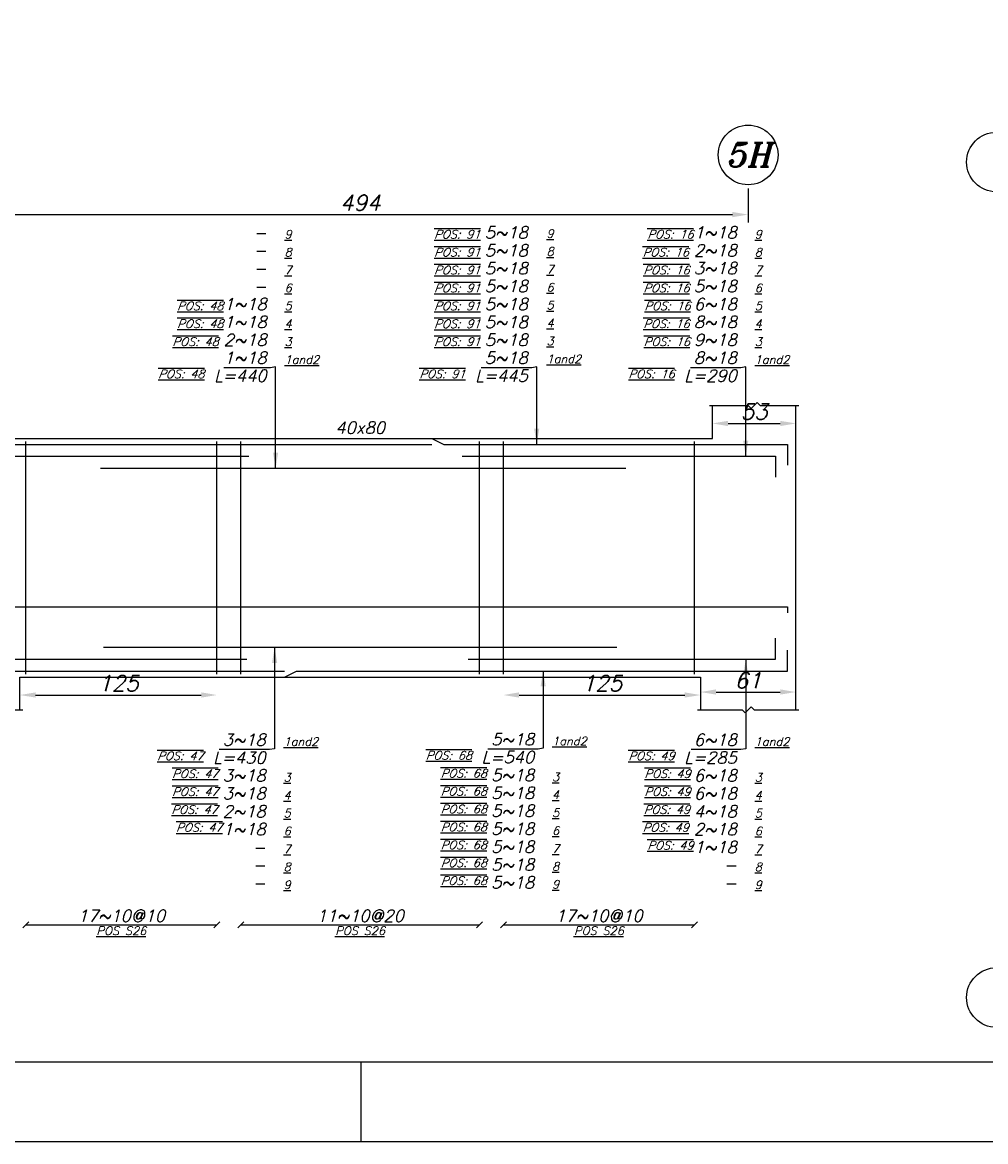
# Model space of a CAD drawing. Header units: inches. Extents: x 826 to 1034, y 702 to 834.
# Tile 67 of 93: x 959 to 971, y 776 to 790. Entities that reach past the tile are written whole.
import ezdxf
from ezdxf.enums import TextEntityAlignment as Align

# ---------------------------------------------------------------- set-up
doc = ezdxf.new("R2010")
doc.units = ezdxf.units.IN
doc.header["$MEASUREMENT"] = 0
for name, color, linetype in [('2', 2, 'Continuous'), ('5', 5, 'Continuous'), ('SAZE_DRAWINGS', 7, 'Continuous')]:
    doc.layers.add(name, color=color, linetype=linetype)
doc.styles.add('SAZE_STYLE', font='romansp.shx', dxfattribs={"oblique": 15})
doc.styles.add('SAZE_STYLE1', font='romant.shx', dxfattribs={"oblique": 15})
doc.dimstyles.new('SAZE_DIM_STYLE', dxfattribs={"dimtxt": 0.2, "dimasz": 0.2, "dimexe": 0.1, "dimexo": 0.05, "dimgap": 0.05, "dimtad": 0, "dimzin": 0, "dimdsep": 46, "dimtxsty": 'SAZE_STYLE', "dimcen": 0.09, "dimclrd": 2, "dimclre": 2, "dimclrt": 3, "dimadec": 0, "dimazin": 0, "dimtfac": 1, "dimtdec": 4, "dimtix": 1, "dimtmove": 1, "dimatfit": 3, "dimfxl": 1, "dimtolj": 1, "dimtzin": 0, "dimarcsym": 0})

# ---------------------------------------------------------------- blocks, each defined once
blk = doc.blocks.new('*D1761')
at = {"layer": 'Defpoints', "color": 0, "transparency": 16777216}
for p in [(967.969, 785.186), (969.033, 785.186), (969.033, 784.958)]:
    blk.add_point(p, dxfattribs=at)
at = {"layer": 'SAZE_DRAWINGS', "color": 2, "lineweight": -2, "transparency": 16777216}
blk.add_line((968.169, 784.958), (968.833, 784.958), dxfattribs=at)
at = {"layer": 'SAZE_DRAWINGS', "color": 2, "transparency": 16777216}
for points in [[(968.169, 784.991), (968.169, 784.924), (967.969, 784.958)], [(968.833, 784.991), (968.833, 784.924), (969.033, 784.958)]]:
    blk.add_solid(points, dxfattribs=at)
at = {"layer": 'SAZE_DRAWINGS', "color": 3, "transparency": 16777216, "insert": (968.501, 785.108), "char_height": 0.2, "attachment_point": 5, "style": 'SAZE_STYLE'}
blk.add_mtext('\\A1;53', dxfattribs=at)
blk = doc.blocks.new('*D1762')
at = {"layer": 'Defpoints', "color": 0, "transparency": 16777216}
for p in [(969.033, 781.536), (967.817, 781.308), (969.033, 781.308)]:
    blk.add_point(p, dxfattribs=at)
at = {"layer": 'SAZE_DRAWINGS', "color": 2, "lineweight": -2, "transparency": 16777216}
blk.add_line((968.017, 781.536), (968.833, 781.536), dxfattribs=at)
at = {"layer": 'SAZE_DRAWINGS', "color": 2, "transparency": 16777216}
for points in [[(968.017, 781.57), (968.017, 781.503), (967.817, 781.536)], [(968.833, 781.57), (968.833, 781.503), (969.033, 781.536)]]:
    blk.add_solid(points, dxfattribs=at)
at = {"layer": 'SAZE_DRAWINGS', "color": 3, "transparency": 16777216, "insert": (968.425, 781.686), "char_height": 0.2, "attachment_point": 5, "style": 'SAZE_STYLE'}
blk.add_mtext('\\A1;61', dxfattribs=at)
blk = doc.blocks.new('*D1764')
at = {"layer": 'Defpoints', "color": 0, "transparency": 16777216}
for p in [(958.542, 787.999), (968.425, 787.999), (968.425, 787.619)]:
    blk.add_point(p, dxfattribs=at)
at = {"layer": 'SAZE_DRAWINGS', "color": 2, "lineweight": -2, "transparency": 16777216}
for p, q in [((958.542, 787.949), (958.542, 787.519)), ((968.425, 787.949), (968.425, 787.519)), ((958.742, 787.619), (968.225, 787.619))]:
    blk.add_line(p, q, dxfattribs=at)
at = {"layer": 'SAZE_DRAWINGS', "color": 2, "transparency": 16777216}
for points in [[(958.742, 787.652), (958.742, 787.585), (958.542, 787.619)], [(968.225, 787.652), (968.225, 787.585), (968.425, 787.619)]]:
    blk.add_solid(points, dxfattribs=at)
at = {"layer": 'SAZE_DRAWINGS', "color": 3, "transparency": 16777216, "insert": (963.484, 787.769), "char_height": 0.2, "attachment_point": 5, "style": 'SAZE_STYLE'}
blk.add_mtext('\\A1;494', dxfattribs=at)
blk = doc.blocks.new('*D1769')
at = {"layer": 'Defpoints', "color": 0, "transparency": 16777216}
for p in [(959.15, 781.498), (961.659, 781.498), (961.659, 781.498)]:
    blk.add_point(p, dxfattribs=at)
at = {"layer": 'SAZE_DRAWINGS', "color": 2, "lineweight": -2, "transparency": 16777216}
blk.add_line((959.35, 781.498), (961.459, 781.498), dxfattribs=at)
at = {"layer": 'SAZE_DRAWINGS', "color": 2, "transparency": 16777216}
for points in [[(959.35, 781.532), (959.35, 781.465), (959.15, 781.498)], [(961.459, 781.532), (961.459, 781.465), (961.659, 781.498)]]:
    blk.add_solid(points, dxfattribs=at)
at = {"layer": 'SAZE_DRAWINGS', "color": 3, "transparency": 16777216, "insert": (960.404, 781.648), "char_height": 0.2, "attachment_point": 5, "style": 'SAZE_STYLE'}
blk.add_mtext('\\A1;125', dxfattribs=at)
blk = doc.blocks.new('*D1770')
at = {"layer": 'Defpoints', "color": 0, "transparency": 16777216}
for p in [(965.308, 781.498), (967.817, 781.498), (967.817, 781.498)]:
    blk.add_point(p, dxfattribs=at)
at = {"layer": 'SAZE_DRAWINGS', "color": 2, "lineweight": -2, "transparency": 16777216}
blk.add_line((965.508, 781.498), (967.617, 781.498), dxfattribs=at)
at = {"layer": 'SAZE_DRAWINGS', "color": 2, "transparency": 16777216}
for points in [[(965.508, 781.532), (965.508, 781.465), (965.308, 781.498)], [(967.617, 781.532), (967.617, 781.465), (967.817, 781.498)]]:
    blk.add_solid(points, dxfattribs=at)
at = {"layer": 'SAZE_DRAWINGS', "color": 3, "transparency": 16777216, "insert": (966.563, 781.648), "char_height": 0.2, "attachment_point": 5, "style": 'SAZE_STYLE'}
blk.add_mtext('\\A1;125', dxfattribs=at)

msp = doc.modelspace()

# ---------------------------------------------------------------- linework, layer by layer
at = {"layer": '2'}
msp.add_line((963.4922, 776.8273), (963.4922, 775.8088), dxfattribs=at)
msp.add_lwpolyline([(1025.6176, 832.842), (940.9232, 832.842), (940.9232, 775.8088), (1025.6176, 775.8088)], close=True, dxfattribs=at)
at = {"layer": '5'}
msp.add_lwpolyline([(942.0129, 776.8273), (1024.5991, 776.8273), (1024.5991, 831.8235), (942.0129, 831.8235)], close=True, dxfattribs=at)
at = {"layer": 'SAZE_DRAWINGS', "color": 8}
for points in [[(967.9311, 785.1857), (968.4253, 785.1857), (968.4633, 785.1477), (968.5393, 785.2237), (968.5773, 785.1857), (969.0715, 785.1857)], [(957.8955, 781.3083), (958.4657, 781.3083), (958.5037, 781.2703), (958.5798, 781.3463), (958.6178, 781.3083), (959.188, 781.3083)], [(967.779, 781.3083), (968.3493, 781.3083), (968.3873, 781.2703), (968.4633, 781.3463), (968.5013, 781.3083), (969.0715, 781.3083)]]:
    msp.add_lwpolyline(points, dxfattribs=at)
at = {"layer": 'SAZE_DRAWINGS', "color": 3, "linetype": 'Continuous'}
for points in [[(959.0739, 785.1857), (959.0739, 784.7675), (967.9691, 784.7675), (967.9691, 785.1857)], [(969.0335, 781.3083), (969.0335, 785.1857)], [(959.15, 781.3083), (959.15, 781.7265), (967.8171, 781.7265), (967.8171, 781.3083)]]:
    msp.add_lwpolyline(points, dxfattribs=at)
at = {"layer": 'SAZE_DRAWINGS', "color": 6, "linetype": 'Continuous'}
for points in [[(946.9398, 784.4254), (946.9398, 784.6915), (964.3958, 784.6915)], [(962.5712, 784.7675), (964.3958, 784.7675), (964.5479, 784.6915), (968.9271, 784.6915), (968.9271, 784.4254)], [(954.6134, 784.5395), (962.064, 784.5395)], [(964.7836, 784.5395), (968.775, 784.5395), (968.775, 784.2734)], [(960.1763, 784.3874), (966.8667, 784.3874)], [(964.8596, 781.9545), (968.775, 781.9545), (968.775, 782.2206)], [(946.9398, 782.0686), (946.9398, 781.8025), (962.5205, 781.8025)], [(960.2144, 782.1066), (966.7527, 782.1066)], [(961.152, 781.7265), (962.5205, 781.7265), (962.6726, 781.8025), (968.9271, 781.8025), (968.9271, 782.0686)], [(954.7404, 781.9545), (962.039, 781.9545)]]:
    msp.add_lwpolyline(points, dxfattribs=at)
at = {"layer": 'SAZE_DRAWINGS', "color": 4, "linetype": 'Continuous'}
for points in [[(959.226, 781.7645), (959.226, 784.7295)], [(961.6589, 781.7645), (961.6589, 784.7295)], [(961.963, 781.7645), (961.963, 784.7295)], [(965.0041, 781.7645), (965.0041, 784.7295)], [(965.3082, 781.7645), (965.3082, 784.7295)], [(967.741, 781.7645), (967.741, 784.7295)]]:
    msp.add_lwpolyline(points, dxfattribs=at)
at = {"layer": 'SAZE_DRAWINGS', "color": 5, "linetype": 'Continuous'}
msp.add_lwpolyline([(946.9398, 782.5438), (946.9398, 782.6198), (968.9271, 782.6198), (968.9271, 782.5438)], dxfattribs=at)
at = {"layer": 'SAZE_DRAWINGS', "color": 1}
for points in [[(959.188, 778.5333), (959.264, 778.6094)], [(959.226, 778.5713), (961.6589, 778.5713)], [(961.6209, 778.5333), (961.6969, 778.6094)], [(961.925, 778.5333), (962.001, 778.6094)], [(961.963, 778.5713), (965.0041, 778.5713)], [(964.966, 778.5333), (965.0421, 778.6094)], [(965.2702, 778.5333), (965.3462, 778.6094)], [(965.3082, 778.5713), (967.741, 778.5713)], [(967.703, 778.5333), (967.779, 778.6094)]]:
    msp.add_lwpolyline(points, dxfattribs=at)
at = {"layer": 'SAZE_DRAWINGS', "color": 2}
for centre in [(971.5876, 788.2882), (971.5876, 777.6444)]:
    msp.add_circle(centre, 0.3801, dxfattribs=at)
msp.add_ellipse((968.4253, 788.3788), major_axis=(0.3801, 0), ratio=1, dxfattribs=at)

# ---------------------------------------------------------------- texts
at = {"layer": 'SAZE_DRAWINGS', "color": 3, "style": 'SAZE_STYLE1', "oblique": 15}
msp.add_text('5H', height=0.30411, dxfattribs=at).set_placement((968.4253, 788.3788), align=Align.MIDDLE_CENTER)
at = {"layer": 'SAZE_DRAWINGS', "color": 2, "style": 'SAZE_STYLE1', "oblique": 15}
msp.add_text('40x80', height=0.15205, dxfattribs=at).set_placement((963.4835, 784.9044), align=Align.MIDDLE_CENTER)
at = {"layer": 'SAZE_DRAWINGS', "color": 3, "style": 'SAZE_STYLE', "oblique": 15}
for s, p in [('17~10@10', (960.4424, 778.6094)), ('11~10@20', (963.4835, 778.6094)), ('17~10@10', (966.5246, 778.6094))]:
    msp.add_text(s, height=0.15205, dxfattribs=at).set_placement(p, align=Align.CENTER)
at = {"layer": 'SAZE_DRAWINGS', "color": 2, "style": 'SAZE_STYLE', "oblique": 15}
for p in [(960.4426, 778.5485), (963.4837, 778.5485), (966.5248, 778.5485)]:
    msp.add_text('%%U%%OPOS S26', height=0.106438, dxfattribs=at).set_placement(p, align=Align.TOP_CENTER)
at = {"layer": 'SAZE_DRAWINGS', "color": 3, "style": 'SAZE_STYLE'}
for s, insert, char_height, attachment_point in [('5~18', (965.618, 787.314), 0.15205, 9), ('1~18', (968.2808, 787.3145), 0.15205, 9), ('-', (962.2924, 787.3145), 0.1521, 9), ('5~18', (965.618, 787.086), 0.15205, 9), ('2~18', (968.2808, 787.0864), 0.15205, 9), ('-', (962.2924, 787.0864), 0.1521, 9), ('5~18', (965.618, 786.8579), 0.15205, 9), ('3~18', (968.2808, 786.8583), 0.15205, 9), ('-', (962.2924, 786.8583), 0.1521, 9), ('5~18', (965.618, 786.6298), 0.15205, 9), ('5~18', (968.2808, 786.6302), 0.15205, 9), ('-', (962.2924, 786.6302), 0.1521, 9), ('1~18', (962.2924, 786.4021), 0.15205, 9), ('5~18', (965.618, 786.4017), 0.15205, 9), ('6~18', (968.2808, 786.4021), 0.15205, 9), ('1~18', (962.2924, 786.174), 0.15205, 9), ('5~18', (965.618, 786.1736), 0.15205, 9), ('8~18', (968.2808, 786.174), 0.15205, 9), ('2~18', (962.2924, 785.946), 0.15205, 9), ('5~18', (965.618, 785.9456), 0.15205, 9), ('9~18', (968.2808, 785.946), 0.15205, 9), ('\\A1;1~18', (962.2924, 785.7179), 0.15205, 9), ('\\A1;5~18', (965.618, 785.7175), 0.15205, 9), ('\\A1;8~18', (968.2808, 785.7179), 0.15205, 9), ('\\A1;3~18', (962.2798, 780.8521), 0.15205, 9), ('\\A1;5~18', (965.6999, 780.8578), 0.15205, 9), ('\\A1;6~18', (968.2808, 780.8521), 0.15205, 9), ('3~18', (962.2798, 780.548), 0.15205, 3), ('5~18', (965.6999, 780.5537), 0.15205, 3), ('6~18', (968.2808, 780.548), 0.15205, 3), ('3~18', (962.2798, 780.32), 0.15205, 3), ('5~18', (965.6999, 780.3256), 0.15205, 3), ('6~18', (968.2808, 780.32), 0.15205, 3), ('2~18', (962.2798, 780.0919), 0.15205, 3), ('5~18', (965.6999, 780.0976), 0.15205, 3), ('4~18', (968.2808, 780.0919), 0.15205, 3), ('1~18', (962.2798, 779.8638), 0.15205, 3), ('5~18', (965.6999, 779.8695), 0.15205, 3), ('2~18', (968.2808, 779.8638), 0.15205, 3), ('5~18', (965.6999, 779.6414), 0.15205, 3), ('-', (962.2798, 779.6357), 0.1521, 3), ('1~18', (968.2808, 779.6357), 0.15205, 3), ('5~18', (965.6999, 779.4133), 0.15205, 3), ('-', (962.2798, 779.4076), 0.1521, 3), ('-', (968.2808, 779.4076), 0.1521, 3), ('-', (962.2798, 779.1796), 0.1521, 3), ('5~18', (965.6999, 779.1852), 0.15205, 3), ('-', (968.2808, 779.1796), 0.1521, 3)]:
    msp.add_mtext(s, dxfattribs=dict(at, insert=insert, char_height=char_height, attachment_point=attachment_point))
at = {"layer": 'SAZE_DRAWINGS', "color": 2, "style": 'SAZE_STYLE'}
for s, insert, char_height, attachment_point in [('{\\L9}', (962.5205, 787.3145), 0.10644, 7), ('{\\Q20;\\L\\OPOS: 91}', (965.0146, 787.314), 0.106438, 9), ('{\\L9}', (965.857, 787.3232), 0.10644, 7), ('{\\Q20;\\L\\OPOS: 16}', (967.7291, 787.3145), 0.106438, 9), ('{\\L9}', (968.5089, 787.3145), 0.10644, 7), ('{\\Q20;\\L\\OPOS: 91}', (965.0146, 787.086), 0.106438, 9), ('{\\L8}', (965.857, 787.0951), 0.10644, 7), ('{\\Q20;\\L\\OPOS: 16}', (967.669, 787.0864), 0.106438, 9), ('{\\L8}', (962.5205, 787.0864), 0.10644, 7), ('{\\L8}', (968.5089, 787.0864), 0.10644, 7), ('{\\L7}', (962.5205, 786.8583), 0.10644, 7), ('{\\Q20;\\L\\OPOS: 91}', (965.0146, 786.8579), 0.106438, 9), ('{\\L7}', (965.857, 786.867), 0.10644, 7), ('{\\Q20;\\L\\OPOS: 16}', (967.6775, 786.8583), 0.106438, 9), ('{\\L7}', (968.5089, 786.8583), 0.10644, 7), ('{\\L6}', (962.5205, 786.6302), 0.10644, 7), ('{\\Q20;\\L\\OPOS: 91}', (965.0146, 786.6298), 0.106438, 9), ('{\\L6}', (965.857, 786.6389), 0.10644, 7), ('{\\Q20;\\L\\OPOS: 16}', (967.6775, 786.6302), 0.106438, 9), ('{\\L6}', (968.5089, 786.6302), 0.10644, 7), ('{\\Q20;\\L\\OPOS: 48}', (961.7407, 786.4021), 0.106438, 9), ('{\\L5}', (962.5205, 786.4021), 0.10644, 7), ('{\\Q20;\\L\\OPOS: 91}', (965.0146, 786.4017), 0.106438, 9), ('{\\L5}', (965.857, 786.4108), 0.10644, 7), ('{\\Q20;\\L\\OPOS: 16}', (967.6913, 786.4021), 0.106438, 9), ('{\\L5}', (968.5089, 786.4021), 0.10644, 7), ('{\\Q20;\\L\\OPOS: 48}', (961.7407, 786.174), 0.106438, 9), ('{\\L4}', (962.5205, 786.174), 0.10644, 7), ('{\\Q20;\\L\\OPOS: 91}', (965.0146, 786.1736), 0.106438, 9), ('{\\L4}', (965.857, 786.1828), 0.10644, 7), ('{\\Q20;\\L\\OPOS: 16}', (967.6775, 786.174), 0.106438, 9), ('{\\L4}', (968.5089, 786.174), 0.10644, 7), ('{\\Q20;\\L\\OPOS: 48}', (961.6806, 785.946), 0.106438, 9), ('{\\Q20;\\L\\OPOS: 91}', (965.0146, 785.9456), 0.106438, 9), ('{\\L3}', (965.857, 785.9547), 0.10644, 7), ('{\\Q20;\\L\\OPOS: 16}', (967.6833, 785.946), 0.106438, 9), ('{\\L3}', (962.5205, 785.946), 0.10644, 7), ('{\\L3}', (968.5089, 785.946), 0.10644, 7), ('{\\L1and2}', (962.5205, 785.7179), 0.10644, 7), ('{\\L1and2}', (965.857, 785.7266), 0.10644, 7), ('{\\L1and2}', (968.5089, 785.7179), 0.10644, 7), ('{\\Q20;\\L\\OPOS: 48}', (961.4995, 785.6419), 0.106438, 3), ('L=440', (962.2924, 785.6419), 0.15205, 3), ('{\\Q20;\\L\\OPOS: 91}', (964.8245, 785.6415), 0.106438, 3), ('L=445', (965.618, 785.6415), 0.15205, 3), ('{\\Q20;\\L\\OPOS: 16}', (967.4879, 785.6419), 0.106438, 3), ('L=290', (968.2808, 785.6419), 0.15205, 3), ('{\\L1and2}', (962.5078, 780.8521), 0.10644, 7), ('{\\L1and2}', (965.928, 780.8578), 0.10644, 7), ('{\\L1and2}', (968.5089, 780.8521), 0.10644, 7), ('{\\Q20;\\L\\OPOS: 47}', (961.4868, 780.7761), 0.106438, 3), ('{\\Q20;\\L\\OPOS: 68}', (964.907, 780.7818), 0.106438, 3), ('L=540', (965.6999, 780.7818), 0.15205, 3), ('{\\Q20;\\L\\OPOS: 49}', (967.4873, 780.7761), 0.106438, 3), ('L=430', (962.2798, 780.7761), 0.15205, 3), ('L=285', (968.2808, 780.7761), 0.15205, 3), ('{\\Q20;\\L\\OPOS: 47}', (961.6764, 780.548), 0.106438, 3), ('{\\L3}', (962.5078, 780.396), 0.10644, 7), ('{\\Q20;\\L\\OPOS: 68}', (965.0966, 780.5537), 0.106438, 3), ('{\\L3}', (965.928, 780.4017), 0.10644, 7), ('{\\Q20;\\L\\OPOS: 49}', (967.6913, 780.548), 0.106438, 3), ('{\\L3}', (968.5089, 780.396), 0.10644, 7), ('{\\Q20;\\L\\OPOS: 47}', (961.6764, 780.32), 0.106438, 3), ('{\\L4}', (962.5078, 780.1679), 0.10644, 7), ('{\\Q20;\\L\\OPOS: 68}', (965.0966, 780.3256), 0.106438, 3), ('{\\L4}', (965.928, 780.1736), 0.10644, 7), ('{\\Q20;\\L\\OPOS: 49}', (967.6913, 780.32), 0.106438, 3), ('{\\L4}', (968.5089, 780.1679), 0.10644, 7), ('{\\Q20;\\L\\OPOS: 47}', (961.6679, 780.0919), 0.106438, 3), ('{\\Q20;\\L\\OPOS: 68}', (965.0966, 780.0976), 0.106438, 3), ('{\\Q20;\\L\\OPOS: 49}', (967.6839, 780.0919), 0.106438, 3), ('{\\L5}', (962.5078, 779.9398), 0.10644, 7), ('{\\L5}', (965.928, 779.9455), 0.10644, 7), ('{\\L5}', (968.5089, 779.9398), 0.10644, 7), ('{\\Q20;\\L\\OPOS: 47}', (961.7281, 779.8638), 0.106438, 3), ('{\\L6}', (962.5078, 779.7117), 0.10644, 7), ('{\\Q20;\\L\\OPOS: 68}', (965.0966, 779.8695), 0.106438, 3), ('{\\L6}', (965.928, 779.7174), 0.10644, 7), ('{\\Q20;\\L\\OPOS: 49}', (967.669, 779.8638), 0.106438, 3), ('{\\L6}', (968.5089, 779.7117), 0.10644, 7), ('{\\Q20;\\L\\OPOS: 68}', (965.0966, 779.6414), 0.106438, 3), ('{\\Q20;\\L\\OPOS: 49}', (967.7291, 779.6357), 0.106438, 3), ('{\\L7}', (962.5078, 779.4837), 0.10644, 7), ('{\\L7}', (965.928, 779.4893), 0.10644, 7), ('{\\L7}', (968.5089, 779.4837), 0.10644, 7), ('{\\L8}', (962.5078, 779.2556), 0.10644, 7), ('{\\Q20;\\L\\OPOS: 68}', (965.0966, 779.4133), 0.106438, 3), ('{\\L8}', (965.928, 779.2613), 0.10644, 7), ('{\\L8}', (968.5089, 779.2556), 0.10644, 7), ('{\\L9}', (962.5078, 779.0275), 0.10644, 7), ('{\\Q20;\\L\\OPOS: 68}', (965.0966, 779.1852), 0.106438, 3), ('{\\L9}', (965.928, 779.0332), 0.10644, 7), ('{\\L9}', (968.5089, 779.0275), 0.10644, 7)]:
    msp.add_mtext(s, dxfattribs=dict(at, insert=insert, char_height=char_height, attachment_point=attachment_point))

# ---------------------------------------------------------------- dimensions: what is measured, and where the dimension line sits
at = {"layer": 'SAZE_DRAWINGS', "color": 2}
for base, p1, p2, override, picture, middle in [((968.4253, 787.6186), (958.5418, 787.9987), (968.4253, 787.9987), {"dimtxt": 0.2, "dimasz": 0.2, "dimgap": 0.05, "dimtad": 1, "dimdec": 1, "dimlfac": 50, "dimrnd": 1, "dimzin": 8, "dimclrd": 2, "dimclre": 2, "dimclrt": 3}, '*D1764', (963.4835, 787.7686)), ((969.0335, 784.9576), (967.9691, 785.1857), (969.0335, 785.1857), {"dimtxt": 0.2, "dimasz": 0.2, "dimgap": 0.05, "dimtad": 1, "dimdec": 1, "dimlfac": 50, "dimrnd": 0.5, "dimzin": 8, "dimse1": 1, "dimse2": 1, "dimclrd": 2, "dimclre": 2, "dimclrt": 3}, '*D1761', (968.5013, 785.1076)), ((969.0335, 781.5364), (967.8171, 781.3083), (969.0335, 781.3083), {"dimtxt": 0.2, "dimasz": 0.2, "dimgap": 0.05, "dimtad": 1, "dimdec": 1, "dimlfac": 50, "dimrnd": 0.5, "dimzin": 8, "dimse1": 1, "dimse2": 1, "dimclrd": 2, "dimclre": 2, "dimclrt": 3}, '*D1762', (968.4253, 781.6864)), ((961.6589, 781.4984), (959.15, 781.4984), (961.6589, 781.4984), {"dimtxt": 0.2, "dimasz": 0.2, "dimgap": 0.05, "dimtad": 1, "dimdec": 1, "dimlfac": 50, "dimrnd": 1, "dimzin": 8, "dimse1": 1, "dimse2": 1, "dimclrd": 2, "dimclre": 2, "dimclrt": 3}, '*D1769', (960.4044, 781.6484)), ((967.8171, 781.4984), (965.3082, 781.4984), (967.8171, 781.4984), {"dimtxt": 0.2, "dimasz": 0.2, "dimgap": 0.05, "dimtad": 1, "dimdec": 1, "dimlfac": 50, "dimrnd": 1, "dimzin": 8, "dimse1": 1, "dimse2": 1, "dimclrd": 2, "dimclre": 2, "dimclrt": 3}, '*D1770', (966.5626, 781.6484))]:
    dim = msp.add_linear_dim(base=base, p1=p1, p2=p2, dimstyle='SAZE_DIM_STYLE', override=override, dxfattribs=at)
    dim.commit()
    dim.dimension.update_dxf_attribs({"geometry": picture, "text_midpoint": middle})

# ---------------------------------------------------------------- leaders
at = {"layer": 'SAZE_DRAWINGS', "color": 2, "annotation_type": 0, "has_hookline": 1, "hookline_direction": 1}
for points, text_width in [([(962.4065, 784.3874), (962.4065, 785.6799), (962.3424, 785.6679)], 0.545), ([(965.732, 784.6911), (965.732, 785.6795), (965.668, 785.6675)], 0.5919), ([(968.3949, 784.5395), (968.3949, 785.6799), (968.3308, 785.6679)], 0.5919), ([(962.3938, 782.1066), (962.3938, 780.8141), (962.3298, 780.8021)], 0.5919), ([(968.3949, 781.9545), (968.3949, 780.8141), (968.3308, 780.8021)], 0.5794), ([(965.8139, 781.8082), (965.8139, 780.8198), (965.7499, 780.8078)], 0.5919)]:
    msp.add_leader(points, dimstyle='SAZE_DIM_STYLE', override={"dimasz": 0.2, "dimgap": 0.05, "dimtad": 1, "dimclrd": 2}, dxfattribs=dict(at, text_width=text_width))

doc.saveas('drawing.dxf')
